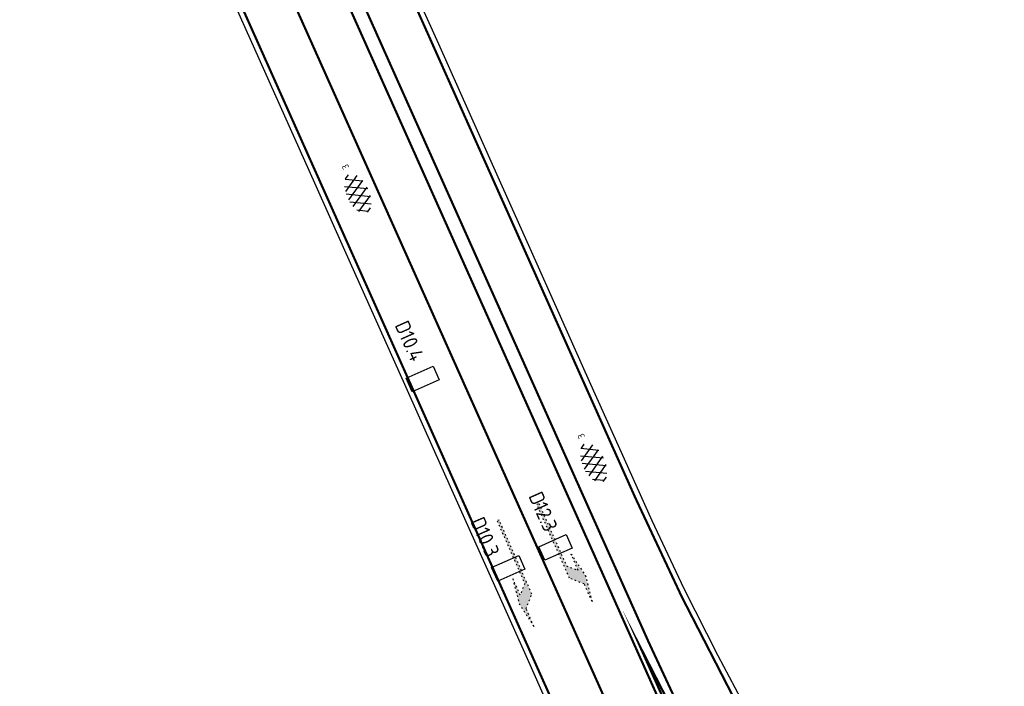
# Model space of a CAD drawing. Extents: x 1808 to 149445, y 103 to 460077.
# Tile 20 of 28: x 148917 to 148984, y 459845 to 459890. Entities that reach past the tile are written whole.
import ezdxf
from ezdxf.enums import TextEntityAlignment as Align

# ---------------------------------------------------------------- set-up
doc = ezdxf.new("R2010")
doc.units = 0
doc.header["$LTSCALE"] = 0.25
doc.header["$MEASUREMENT"] = 0
doc.linetypes.add('13', pattern=[1, 0.25, -0.75])
doc.layers.get('0').update_dxf_attribs({"color": 1, "linetype": 'CONTINUOUS'})
for name, color, linetype in [('LUS-T-CODE', 1, 'CONTINUOUS'), ('LUSSEN', 7, 'CONTINUOUS'), ('Markeringen', 252, '13'), ('ONDERGROND', 7, 'CONTINUOUS')]:
    doc.layers.add(name, color=color, linetype=linetype)
doc.styles.add('I020-1', font='ISO', dxfattribs={"height": 2})
doc.styles.add('NLCS-ISO', font='txt')

# ---------------------------------------------------------------- blocks, each defined once
blk = doc.blocks.new('V_1X2')
blk.add_lwpolyline([(-1, 0), (1, 0), (1, -1), (-1, -1), (-1, 0)])
at = {"layer": 'LUS-T-CODE', "style": 'I020-1'}
blk.add_attdef('LUS', text='', height=1, rotation=270, dxfattribs=at).set_placement((0.022, -2.416), align=Align.MIDDLE)
blk = doc.blocks.new('SVH-ASFALT-SO')
at = {"ltscale": 0.1}
for p, q in [((-17.7, -10.7), (-3.4, 14.1)), ((-8.2, -14.1), (8.2, 14.1)), ((16.2, -13.5), (0.1, 14.4)), ((25.3, -9.4), (12, 13.6)), ((-25, -3.3), (-17.3, 10)), ((-6.4, -14.5), (-19.7, 8.6)), ((5.6, -15.2), (-10.5, 12.7)), ((2.7, -15.3), (18.4, 11.9)), ((15.1, -13.8), (27.2, 7.1)), ((31, 0.8), (27.6, 6.7)), ((-21.8, -7.8), (-25.4, -1.5))]:
    blk.add_line(p, q, dxfattribs=at)
at = {"style": 'NLCS-ISO'}
blk.add_attdef('KLEUR', text='', height=9, dxfattribs=at).set_placement((39.3, -0.4), align=Align.MIDDLE_LEFT)

msp = doc.modelspace()

# ---------------------------------------------------------------- hatches: boundary and pattern name
at = {"layer": 'Markeringen'}
for points in [[(148952.261, 459857.285), (148954.125, 459853.08), (148954.917, 459852.774), (148954.431, 459853.871), (148955.394, 459852.439), (148955.85, 459850.672), (148955.323, 459851.86), (148954.333, 459852.242), (148952.124, 459857.224)], [(148949.454, 459856.103), (148951.309, 459851.894), (148951.002, 459851.103), (148950.518, 459852.201), (148950.93, 459850.525), (148951.93, 459848.999), (148951.406, 459850.188), (148951.789, 459851.177), (148949.591, 459856.164)], [(148969.854, 459827.069, -0.009956), (148965.131, 459835.847), (148959.089, 459847.631), (148971.357, 459820.2, -0.453218), (148973.203, 459821.131)]]:
    msp.add_hatch(color=256, dxfattribs=at).paths.add_polyline_path(points)

# ---------------------------------------------------------------- linework, layer by layer
at = {"layer": 'Markeringen', "ltscale": 10, "const_width": 0.15, "elevation": -25.178, "flags": 128}
for points in [[(148983.556, 459812.931), (148968.83, 459838.104, -0.027409), (148958.783, 459857.622), (148939.269, 459901.254), (148915.993, 459953.747), (148903.799, 459981.392, 0.050682), (148869.624, 460040.018, 0.021076), (148839.939, 460077.256)], [(148969.426, 459807.618), (148928.481, 459899.168, -0.024387), (148927.786, 459900.95), (148916.734, 459933.967, 0.023592), (148916.039, 459935.758), (148909.359, 459950.821), (148897.182, 459978.429, 0.050651), (148863.762, 460035.753, 0.030102), (148834.202, 460071.938)]]:
    msp.add_lwpolyline(points, format="xyb", dxfattribs=at)
at = {"layer": 'Markeringen', "const_width": 0.15, "elevation": -25.178, "flags": 128}
for points in [[(148979.218, 459811.079), (148970.115, 459827.217, -0.023261), (148959.646, 459847.977), (148936.39, 459899.977), (148913.11, 459952.476), (148900.924, 459980.105, 0.050669), (148867.077, 460038.165, 0.03007), (148837.256, 460074.821)], [(148975.532, 459810.131), (148935.521, 459899.592), (148912.241, 459952.092), (148900.057, 459979.717, 0.050665), (148866.309, 460037.606, 0.028989), (148836.651, 460074.155)]]:
    msp.add_lwpolyline(points, format="xyb", dxfattribs=at)
at = {"layer": 'Markeringen', "lineweight": 40, "ltscale": 10, "const_width": 0.15, "elevation": -25.178, "flags": 128}
msp.add_lwpolyline([(148964.256, 459827.259), (148932.505, 459898.255), (148918.166, 459930.591)], dxfattribs=at)
at = {"layer": 'Markeringen', "elevation": -25.178}
for points in [[(148952.261, 459857.285), (148954.125, 459853.08), (148954.917, 459852.774), (148954.431, 459853.871), (148955.394, 459852.439), (148955.85, 459850.672), (148955.323, 459851.86), (148954.333, 459852.242), (148952.124, 459857.224)], [(148949.454, 459856.103), (148951.309, 459851.894), (148951.002, 459851.103), (148950.518, 459852.201), (148950.93, 459850.525), (148951.93, 459848.999), (148951.406, 459850.188), (148951.789, 459851.177), (148949.591, 459856.164)]]:
    msp.add_lwpolyline(points, close=True, dxfattribs=at)
at = {"layer": 'Markeringen', "const_width": 0.15, "elevation": -25.178, "flags": 128}
msp.add_lwpolyline([(148959.089, 459847.631), (148965.131, 459835.847, 0.009956), (148969.854, 459827.069), (148973.203, 459821.131, 0.453218), (148971.357, 459820.2)], format="xyb", close=True, dxfattribs=at)
at = {"layer": 'ONDERGROND'}
for p, q in [((148943.444, 459892.839, 2.033), (148945.495, 459888.251, 1.915)), ((148931.083, 459892.432, 1.85), (148933.104, 459887.912, 1.732)), ((148945.495, 459888.251, 1.915), (148947.547, 459883.664, 1.799)), ((148933.104, 459887.912, 1.732), (148935.126, 459883.392, 1.618)), ((148947.547, 459883.664, 1.799), (148949.599, 459879.077, 1.679)), ((148935.126, 459883.392, 1.618), (148937.148, 459878.872, 1.502)), ((148937.148, 459878.872, 1.502), (148939.169, 459874.351, 1.387)), ((148949.599, 459879.077, 1.679), (148951.65, 459874.489, 1.565)), ((148939.169, 459874.351, 1.387), (148941.191, 459869.831, 1.271)), ((148951.65, 459874.489, 1.565), (148953.702, 459869.902, 1.448)), ((148941.191, 459869.831, 1.271), (148943.212, 459865.311, 1.156)), ((148953.702, 459869.902, 1.448), (148955.754, 459865.314, 1.331)), ((148943.212, 459865.311, 1.156), (148945.234, 459860.791, 1.037)), ((148955.754, 459865.314, 1.331), (148957.806, 459860.726, 1.212)), ((148945.234, 459860.791, 1.037), (148947.256, 459856.27, 0.925)), ((148957.806, 459860.726, 1.212), (148959.872, 459856.127, 1.097)), ((148947.256, 459856.27, 0.925), (148949.277, 459851.75, 0.812)), ((148959.872, 459856.127, 1.097), (148962.037, 459851.554, 0.982)), ((148949.277, 459851.75, 0.812), (148951.299, 459847.23, 0.694)), ((148962.037, 459851.554, 0.982), (148964.319, 459847.035, 0.871)), ((148951.299, 459847.23, 0.694), (148953.32, 459842.71, 0.579)), ((148964.319, 459847.035, 0.871), (148966.714, 459842.574, 0.728))]:
    msp.add_line(p, q, dxfattribs=at)

# ---------------------------------------------------------------- block references
at = {"layer": 'LUSSEN'}
ref = msp.add_blockref('V_1X2', (148944.631, 459865.203, -0.125), dxfattribs=dict(at, rotation=203.9137983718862))
ref.add_attrib('LUS', 'D10.4', dxfattribs={"layer": 'LUS-T-CODE', "height": 1, "rotation": -66.0862, "style": 'I020-1'}).set_placement((148943.55, 459868.232, -0.125), align=Align.MIDDLE)
ref = msp.add_blockref('V_1X2', (148953.59, 459853.861, -0.125), dxfattribs=dict(at, rotation=203.9137983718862))
ref.add_attrib('LUS', 'D12.3', dxfattribs={"layer": 'LUS-T-CODE', "height": 1, "rotation": -66.0862, "style": 'I020-1'}).set_placement((148952.555, 459856.737, -0.125), align=Align.MIDDLE)
ref = msp.add_blockref('V_1X2', (148950.403, 459852.448, -0.125), dxfattribs=dict(at, rotation=203.9137983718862))
ref.add_attrib('LUS', 'D10.3', dxfattribs={"layer": 'LUS-T-CODE', "height": 1, "rotation": -66.0862, "style": 'I020-1'}).set_placement((148948.642, 459855.029, -0.125), align=Align.MIDDLE)
at = {"layer": 'ONDERGROND', "xscale": 0.05000000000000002, "yscale": 0.05000000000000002, "zscale": 0.05000000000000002, "rotation": 114.6003484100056}
for p in [(148940.098, 459878.028, -25.178), (148955.984, 459859.885, -25.178)]:
    msp.add_blockref('SVH-ASFALT-SO', p, dxfattribs=at).add_auto_attribs({'KLEUR': '3'})

doc.saveas('drawing.dxf')
